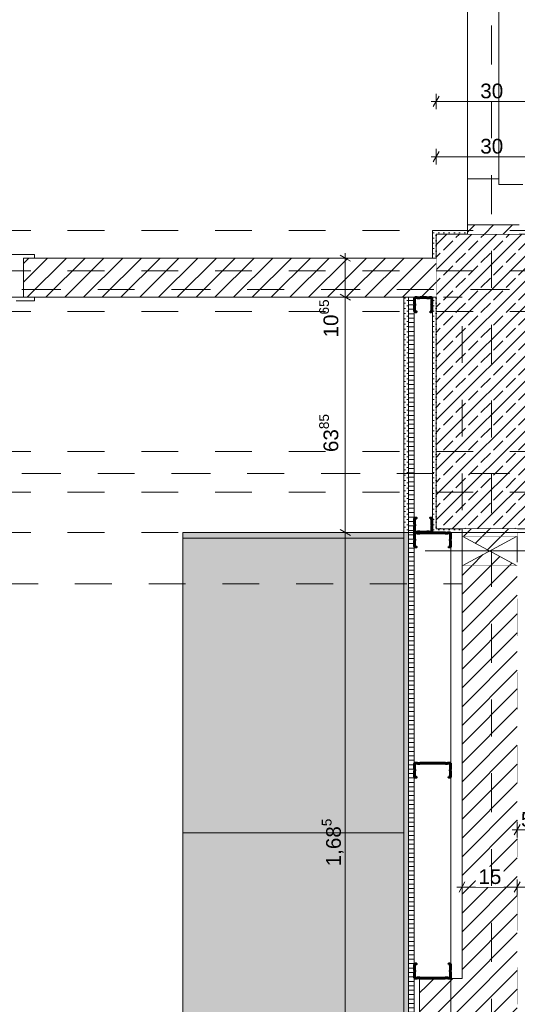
# Model space of a CAD drawing. Header units: metres. Extents: x -3.5 to 65.3, y -10.9 to 16.7.
# Tile 92 of 184: x 38.8 to 40.2, y 3.9 to 6.6. Entities that reach past the tile are written whole.
import ezdxf

# ---------------------------------------------------------------- set-up
doc = ezdxf.new("R2010")
doc.units = ezdxf.units.M
doc.header["$MEASUREMENT"] = 0
for name, pattern in [('Achse', [0.08, 0.04, -0.02, 0, -0.02]), ('Strichlinie doppelt', [0.218722, 0.105833, -0.042333, 0.028222, -0.042333]), ('Strichlinie eng', [0.046, 0.03, -0.016]), ('Untersicht', [0.04, 0.03, -0.01]), ('Wipeout_Contour', [1, 0, -1])]:
    doc.linetypes.add(name, pattern=pattern)
for name, color, linetype in [('102 - Bemaßung_ Beschriftung.Detail_ Ausschnitt', 7, 'Continuous'), ('451 - Universal.Achsen Raster', 7, 'Continuous'), ('605 - Struktur.Wand Innen', 7, 'Continuous'), ('607 - Struktur.Stütze', 7, 'Continuous'), ('608 - Struktur.Träger', 7, 'Continuous'), ('650 - Abdeckung.Fußboden Aufbau', 7, 'Continuous'), ('660 - Unterkonstruktion.Trockenbau', 7, 'Continuous'), ('703 - Einrichtung.Möbel Küche', 7, 'Continuous'), ('Abbruch_605 - Struktur.Wand Innen', 7, 'Continuous'), ('Neubau_605 - Struktur.Wand Innen', 7, 'Continuous'), ('Neubau_606 - Struktur.Wand Innen Ausbau', 7, 'Continuous'), ('Neubau_653 - Abdeckung.TB Verkofferung', 7, 'Continuous')]:
    doc.layers.add(name, color=color, linetype=linetype)
doc.styles.add('ERSTELLTER_STIL_1', font='txt')
doc.linetypes.add('Abbruch 1', pattern='A,0,[1,2022.0244.A_L5A-PL07.11_iB_1.OG Detail - WC ( 2.26 - 2.27 )1.Shx,S=0.000793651,R=0,X=0,Y=0],-0.1,0', length=0.1)
doc.dimstyles.new('ERSTELLTER_STIL__3', dxfattribs={"dimtxt": 0.04, "dimasz": 0.02128, "dimexe": 0.18, "dimexo": 0.0625, "dimgap": 0, "dimtad": 1, "dimtih": 1, "dimtoh": 1, "dimzin": 0, "dimdsep": 46, "dimtxsty": 'ERSTELLTER_STIL_1', "dimblk": 'ARROWHEAD_2', "dimblk1": 'ARROWHEAD_2', "dimblk2": 'ARROWHEAD_2', "dimcen": 0.09, "dimse1": 1, "dimse2": 1, "dimclrd": 7, "dimclre": 7, "dimclrt": 7, "dimazin": 0, "dimtfac": 1, "dimtdec": 4, "dimtmove": 0, "dimatfit": 3, "dimfxl": 1, "dimtolj": 1, "dimtzin": 0, "dimarcsym": 0})
doc.dimstyles.new('ERSTELLTER_STIL__5', dxfattribs={"dimtxt": 0.04, "dimasz": 0.02128, "dimexe": 0.18, "dimexo": 0.0625, "dimgap": 0, "dimtad": 1, "dimtih": 1, "dimtoh": 1, "dimzin": 0, "dimdsep": 46, "dimtxsty": 'ERSTELLTER_STIL_1', "dimblk": 'ARROWHEAD_2', "dimblk1": 'ARROWHEAD_2', "dimblk2": 'ARROWHEAD_2', "dimcen": 0.09, "dimclrd": 7, "dimclre": 7, "dimclrt": 7, "dimazin": 0, "dimtfac": 1, "dimtdec": 4, "dimtmove": 0, "dimatfit": 3, "dimfxl": 1, "dimtolj": 1, "dimtzin": 0, "dimarcsym": 0})
doc.dimstyles.new('ERSTELLTER_STIL__6', dxfattribs={"dimtxt": 0.04, "dimasz": 0.02128, "dimexe": 0.18, "dimexo": 0.0625, "dimgap": 0, "dimtad": 1, "dimzin": 0, "dimdsep": 46, "dimtxsty": 'ERSTELLTER_STIL_1', "dimblk": 'ARROWHEAD_2', "dimblk1": 'ARROWHEAD_2', "dimblk2": 'ARROWHEAD_2', "dimcen": 0.09, "dimclrd": 7, "dimclre": 7, "dimclrt": 7, "dimazin": 0, "dimtfac": 1, "dimtdec": 4, "dimtmove": 0, "dimatfit": 3, "dimfxl": 1, "dimtolj": 1, "dimtzin": 0, "dimarcsym": 0})
pattern_1 = [(45, (0, 0), (-0.0070710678, 0.0070710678), [0, -0.01])]
pattern_2 = [(0, (0, 0), (0, 0.0120000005), [])]
pattern_3 = [(45, (0, 0), (-0.025455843, 0.025455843), [])]

# ---------------------------------------------------------------- blocks, each defined once
blk = doc.blocks.new('*D175')
at = {"layer": '102 - Bemaßung_ Beschriftung.Detail_ Ausschnitt', "color": 7, "linetype": 'Continuous', "lineweight": 5}
for p, q in [((39.98, 6.189), (39.98, 6.231)), ((40.28, 6.189), (40.28, 6.231)), ((39.9663, 6.21), (39.98, 6.21)), ((39.9881, 6.224), (39.9719, 6.196)), ((39.98, 6.21), (40.28, 6.21)), ((40.2881, 6.224), (40.2719, 6.196))]:
    blk.add_line(p, q, dxfattribs=at)
at = {"layer": '102 - Bemaßung_ Beschriftung.Detail_ Ausschnitt', "color": 7, "lineweight": 5, "insert": (40.0996, 6.218), "char_height": 0.04, "attachment_point": 7, "style": 'ERSTELLTER_STIL_1'}
blk.add_mtext('\\A1;{\\pql;\\fArial|b0|i0|c0|p38;30}', dxfattribs=at)
blk = doc.blocks.new('ARROWHEAD_2')
at = {"color": 0, "linetype": 'Continuous', "lineweight": 0}
for p, q in [((0, 0), (-1, 0)), ((-0.38, -0.66), (0.38, 0.66))]:
    blk.add_line(p, q, dxfattribs=at)
blk = doc.blocks.new('*D184')
at = {"layer": '102 - Bemaßung_ Beschriftung.Detail_ Ausschnitt', "color": 7, "linetype": 'Continuous', "lineweight": 5}
for p, q in [((39.9663, 6.36), (39.98, 6.36)), ((39.9881, 6.374), (39.9719, 6.346)), ((39.98, 6.339), (39.98, 6.381)), ((39.98, 6.36), (40.28, 6.36)), ((40.2881, 6.374), (40.2719, 6.346)), ((40.28, 6.339), (40.28, 6.381))]:
    blk.add_line(p, q, dxfattribs=at)
at = {"layer": '102 - Bemaßung_ Beschriftung.Detail_ Ausschnitt', "color": 7, "lineweight": 5, "insert": (40.0996, 6.368), "char_height": 0.04, "attachment_point": 7, "style": 'ERSTELLTER_STIL_1'}
blk.add_mtext('\\A1;{\\pql;\\fArial|b0|i0|c0|p38;30}', dxfattribs=at)
blk = doc.blocks.new('*D319')
at = {"layer": '102 - Bemaßung_ Beschriftung.Detail_ Ausschnitt', "color": 7, "linetype": 'Continuous', "lineweight": 5}
for p, q in [((40.1863, 4.3833), (40.2, 4.3833)), ((40.2081, 4.3973), (40.1919, 4.3693)), ((40.2, 4.3623), (40.2, 4.4043)), ((40.2, 4.3833), (40.25, 4.3833)), ((40.2581, 4.3973), (40.2419, 4.3693)), ((40.25, 4.3623), (40.25, 4.4043))]:
    blk.add_line(p, q, dxfattribs=at)
at = {"layer": '102 - Bemaßung_ Beschriftung.Detail_ Ausschnitt', "color": 7, "lineweight": 5, "insert": (40.2098, 4.3913), "char_height": 0.04, "attachment_point": 7, "style": 'ERSTELLTER_STIL_1'}
blk.add_mtext('\\A1;{\\pql;\\fArial|b0|i0|c0|p38;5}', dxfattribs=at)
blk = doc.blocks.new('*D412')
at = {"layer": '102 - Bemaßung_ Beschriftung.Detail_ Ausschnitt', "color": 7, "linetype": 'Continuous', "lineweight": 5}
for p, q in [((40.29, 5.19), (39.7123, 5.19)), ((39.7193, 5.1981), (39.7473, 5.1819)), ((39.7333, 3.505), (39.7333, 5.19)), ((40.145, 3.505), (39.7123, 3.505)), ((39.7193, 3.5131), (39.7473, 3.4969)), ((39.7333, 3.4913), (39.7333, 3.505))]:
    blk.add_line(p, q, dxfattribs=at)
at = {"layer": '102 - Bemaßung_ Beschriftung.Detail_ Ausschnitt', "color": 7, "lineweight": 5, "insert": (39.733, 4.2843), "char_height": 0.04, "attachment_point": 7, "rotation": 90, "style": 'ERSTELLTER_STIL_1'}
blk.add_mtext('\\A1;{\\pql;\\fArial|b0|i0|c0|p38;1,68\\fArial|b0|i0|c0|p38;\\A1{\\H.66x;\\S5^  ;}}', dxfattribs=at)
blk = doc.blocks.new('*D413')
at = {"layer": '102 - Bemaßung_ Beschriftung.Detail_ Ausschnitt', "color": 7, "linetype": 'Continuous', "lineweight": 5}
for p, q in [((39.7543, 5.8285), (39.7123, 5.8285)), ((39.7193, 5.8366), (39.7473, 5.8204)), ((39.7333, 5.19), (39.7333, 5.8285)), ((40.29, 5.19), (39.7123, 5.19)), ((39.7193, 5.1981), (39.7473, 5.1819))]:
    blk.add_line(p, q, dxfattribs=at)
at = {"layer": '102 - Bemaßung_ Beschriftung.Detail_ Ausschnitt', "color": 7, "lineweight": 5, "char_height": 0.04, "attachment_point": 7, "rotation": 90, "style": 'ERSTELLTER_STIL_1'}
for s, insert in [('\\A1;{\\pql;\\fArial|b0|i0|c0|p38;10\\fArial|b0|i0|c0|p38;\\A1{\\H.66x;\\S65^  ;}}', (39.7259, 5.7196)), ('\\A1;{\\pql;\\fArial|b0|i0|c0|p38;63\\fArial|b0|i0|c0|p38;\\A1{\\H.66x;\\S85^  ;}}', (39.7259, 5.4085))]:
    blk.add_mtext(s, dxfattribs=dict(at, insert=insert))
blk = doc.blocks.new('*D414')
at = {"layer": '102 - Bemaßung_ Beschriftung.Detail_ Ausschnitt', "color": 7, "linetype": 'Continuous', "lineweight": 5}
for p, q in [((39.7543, 5.935), (39.7123, 5.935)), ((39.7473, 5.9269), (39.7193, 5.9431)), ((39.7333, 5.935), (39.7333, 5.9487)), ((39.7333, 5.8285), (39.7333, 5.935)), ((39.7543, 5.8285), (39.7123, 5.8285)), ((39.7193, 5.8366), (39.7473, 5.8204))]:
    blk.add_line(p, q, dxfattribs=at)
blk = doc.blocks.new('*D415')
at = {"layer": '102 - Bemaßung_ Beschriftung.Detail_ Ausschnitt', "color": 7, "linetype": 'Continuous', "lineweight": 5}
for p, q in [((40.0363, 4.2277), (40.05, 4.2277)), ((40.0581, 4.2417), (40.0419, 4.2137)), ((40.05, 4.2067), (40.05, 4.2487)), ((40.05, 4.2277), (40.2, 4.2277)), ((40.2081, 4.2417), (40.1919, 4.2137)), ((40.2, 4.2067), (40.2, 4.2487))]:
    blk.add_line(p, q, dxfattribs=at)
at = {"color": 254, "linetype": 'Wipeout_Contour', "lineweight": 0, "ltscale": 161.41231}
blk.add_wipeout([(40.0871, 4.2282), (40.1629, 4.2282), (40.1629, 4.2832), (40.0871, 4.2832)], dxfattribs=at).dxf.layer = '102 - Bemaßung_ Beschriftung.Detail_ Ausschnitt'
at = {"layer": '102 - Bemaßung_ Beschriftung.Detail_ Ausschnitt', "color": 7, "lineweight": 5, "insert": (40.0946, 4.2357), "char_height": 0.04, "attachment_point": 7, "style": 'ERSTELLTER_STIL_1'}
blk.add_mtext('\\A1;{\\pql;\\fArial|b0|i0|c0|p38;15}', dxfattribs=at)
blk = doc.blocks.new('*D416')
at = {"layer": '102 - Bemaßung_ Beschriftung.Detail_ Ausschnitt', "color": 7, "linetype": 'Continuous', "lineweight": 5}
for p, q in [((40.2081, 4.2417), (40.1919, 4.2137)), ((40.2, 4.2067), (40.2, 4.2487)), ((40.2, 4.2277), (43.745, 4.2277)), ((43.7369, 4.2137), (43.7531, 4.2417)), ((43.745, 3.65), (43.745, 4.2487)), ((43.745, 4.2277), (43.7587, 4.2277))]:
    blk.add_line(p, q, dxfattribs=at)
at = {"color": 254, "linetype": 'Wipeout_Contour', "lineweight": 0, "ltscale": 168.762203}
blk.add_wipeout([(41.9018, 4.2282), (42.0432, 4.2282), (42.0432, 4.2832), (41.9018, 4.2832)], dxfattribs=at).dxf.layer = '102 - Bemaßung_ Beschriftung.Detail_ Ausschnitt'
at = {"layer": '102 - Bemaßung_ Beschriftung.Detail_ Ausschnitt', "color": 7, "lineweight": 5, "insert": (41.9093, 4.228), "char_height": 0.04, "attachment_point": 7, "style": 'ERSTELLTER_STIL_1'}
blk.add_mtext('\\A1;{\\pql;\\fArial|b0|i0|c0|p38;3,54\\fArial|b0|i0|c0|p38;\\A1{\\H.66x;\\S5^  ;}}', dxfattribs=at)

msp = doc.modelspace()

# ---------------------------------------------------------------- hatches: boundary and pattern name
at = {"layer": '607 - Struktur.Stütze', "linetype": 'Continuous', "lineweight": 0, "true_color": 0x000000}
h = msp.add_hatch(dxfattribs=at)
h.set_pattern_fill('Gips_0001', color=18, style=0, pattern_type=2)
h.set_pattern_definition(pattern_1)
h.paths.add_polyline_path([(40.065, 6.01), (39.97, 6.01), (39.97, 5.935), (39.98, 5.935), (39.98, 6), (40.065, 6)])
h = msp.add_hatch(dxfattribs=at)
h.set_pattern_fill('Beton__Stahlbeton_0001', color=18, style=0, pattern_type=2)
h.set_pattern_definition([(45, (0, 0), (-0.033941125, 0.033941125), []), (45, (-0.01697, 0.01697), (-0.033941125, 0.033941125), [0.036, -0.012])])
h.paths.add_polyline_path([(39.98, 5.2), (40.28, 5.2), (40.28, 6), (39.98, 6)])
h = msp.add_hatch(dxfattribs=at)
h.set_pattern_fill('Gips_0001', color=18, style=0, pattern_type=2)
h.set_pattern_definition(pattern_1)
h.paths.add_polyline_path([(39.98, 5.8285), (39.97, 5.8285), (39.97, 5.19), (40.05, 5.19), (40.05, 5.2), (39.98, 5.2)])
at = {"layer": '703 - Einrichtung.Möbel Küche', "linetype": 'Continuous', "lineweight": 0, "true_color": 0xffffff}
msp.add_hatch(color=7, dxfattribs=at).paths.add_polyline_path([(39.2925, 0.76), (39.8925, 0.76), (39.8925, 5.19), (39.2925, 5.19)])
at = {"layer": 'Abbruch_605 - Struktur.Wand Innen', "linetype": 'Continuous', "lineweight": 0, "true_color": 0x000000}
h = msp.add_hatch(dxfattribs=at)
h.set_pattern_fill('MW_Ziegel_0001', color=18, style=0, pattern_type=2)
h.set_pattern_definition(pattern_3)
h.paths.add_polyline_path([(40.05, 5.18), (40.125, 5.14), (40.2, 5.18)])
h = msp.add_hatch(dxfattribs=at)
h.set_pattern_fill('MW_Ziegel_0001', color=18, style=0, pattern_type=2)
h.set_pattern_definition(pattern_3)
h.paths.add_polyline_path([(40.05, 5.1), (40.2, 5.1), (40.125, 5.14)])
at = {"layer": 'Neubau_606 - Struktur.Wand Innen Ausbau', "linetype": 'Continuous', "lineweight": 0, "true_color": 0x000000}
h = msp.add_hatch(dxfattribs=at)
h.set_pattern_fill('Gips_0001', color=18, style=0, pattern_type=2)
h.set_pattern_definition(pattern_1)
h.paths.add_polyline_path([(39.8925, 5.8285), (39.8925, 5.19), (39.905, 5.19), (39.905, 5.8285)])
h = msp.add_hatch(dxfattribs=at)
h.set_pattern_fill('Holz__Sperrholz_1_0001', color=18, style=0, pattern_type=2)
h.set_pattern_definition(pattern_2)
h.paths.add_polyline_path([(39.905, 5.8285), (39.905, 5.19), (39.92, 5.19), (39.92, 5.8285)])
h = msp.add_hatch(dxfattribs=at)
h.set_pattern_fill('Gips_0001', color=18, style=0, pattern_type=2)
h.set_pattern_definition(pattern_1)
h.paths.add_polyline_path([(39.8925, 5.19), (39.8925, 0.71), (39.905, 0.71), (39.905, 5.19)])
h = msp.add_hatch(dxfattribs=at)
h.set_pattern_fill('Holz__Sperrholz_1_0001', color=18, style=0, pattern_type=2)
h.set_pattern_definition(pattern_2)
h.paths.add_polyline_path([(39.905, 5.19), (39.905, 0.71), (39.92, 0.71), (39.92, 5.19)])

# ---------------------------------------------------------------- linework, layer by layer
at = {"layer": '451 - Universal.Achsen Raster', "color": 160, "linetype": 'Strichlinie doppelt', "lineweight": 9, "true_color": 0x3232ff}
msp.add_line((64.935, 5.35), (-3.175, 5.35), dxfattribs=at)
at = {"layer": '605 - Struktur.Wand Innen', "color": 7, "linetype": 'Continuous', "lineweight": 13}
for p, q in [((40.15, 6.135), (40.15, 7.08)), ((40.065, 6.15), (40.15, 6.15)), ((40.15, 6.15), (40.15, 6.135)), ((40.15, 6.135), (40.205, 6.135)), ((40.215, 6.135), (40.15, 6.135))]:
    msp.add_line(p, q, dxfattribs=at)
at = {"layer": '607 - Struktur.Stütze', "color": 7, "linetype": 'Continuous', "lineweight": 5, "flags": 128}
for points in [[(40.065, 6.01), (39.97, 6.01), (39.97, 5.935)], [(39.97, 5.8285), (39.97, 5.19), (40.05, 5.19)]]:
    msp.add_lwpolyline(points, dxfattribs=at)
at = {"layer": '607 - Struktur.Stütze', "color": 7, "linetype": 'Continuous', "lineweight": 13, "flags": 128}
msp.add_lwpolyline([(39.98, 5.2), (40.28, 5.2), (40.28, 6), (39.98, 6)], close=True, dxfattribs=at)
at = {"layer": '608 - Struktur.Träger', "color": 7, "linetype": 'Untersicht', "lineweight": 13}
for p, q in [((0.38, 5.79), (61.88, 5.79)), ((0.38, 5.41), (61.88, 5.41))]:
    msp.add_line(p, q, dxfattribs=at)
at = {"layer": '608 - Struktur.Träger', "color": 7, "linetype": 'Achse', "lineweight": 9}
msp.add_line((0.38, 5.3), (61.88, 5.3), dxfattribs=at)
at = {"layer": '650 - Abdeckung.Fußboden Aufbau', "color": 7, "linetype": 'Continuous', "lineweight": 13, "flags": 128}
for points in [[(38.86, 5.8285), (38.86, 5.935), (39.97, 5.935), (39.97, 6.01), (40.29, 6.01), (40.29, 5.925), (41.115, 5.925), (41.115, 5.76), (42, 5.76), (42, 5.925), (42.325, 5.925), (42.325, 5.76), (43.21, 5.76), (43.21, 5.925), (45.885, 5.925), (45.885, 5.76), (46.77, 5.76), (46.77, 5.925), (47.17, 5.925), (47.17, 6.01), (47.49, 6.01), (47.49, 5.925), (51.89, 5.925)], [(36.6, 0.71), (36.69, 0.71), (36.69, 0.255), (39.8925, 0.255), (39.8925, 5.8285), (38.86, 5.8285)]]:
    msp.add_lwpolyline(points, dxfattribs=at)
at = {"layer": '650 - Abdeckung.Fußboden Aufbau', "color": 7, "linetype": 'Strichlinie eng', "lineweight": 13, "flags": 128}
msp.add_lwpolyline([(38.86, 5.8285), (37.85, 5.8285)], dxfattribs=at)
at = {"layer": '660 - Unterkonstruktion.Trockenbau', "color": 7, "linetype": 'Continuous', "lineweight": 50, "flags": 128}
for points in [[(39.9634, 5.2282), (39.9634, 5.23), (39.9674, 5.23, -0.414214), (39.9694, 5.228), (39.9694, 5.2119, -0.267949), (39.9684, 5.2102, 0.57735), (39.9684, 5.2098, -0.267949), (39.9694, 5.208), (39.9694, 5.192, -0.414214), (39.9674, 5.19), (39.9619, 5.19, -0.250492), (39.9602, 5.1909, 0.250492), (39.96, 5.191), (39.9558, 5.191, 0.250492), (39.9556, 5.1909, -0.250492), (39.9539, 5.19), (39.9361, 5.19, -0.250492), (39.9344, 5.1909, 0.250492), (39.9342, 5.191), (39.93, 5.191, 0.250492), (39.9298, 5.1909, -0.250492), (39.9281, 5.19), (39.9226, 5.19, -0.414214), (39.9206, 5.192), (39.9206, 5.208, -0.267949), (39.9216, 5.2098, 0.57735), (39.9216, 5.2102, -0.267949), (39.9206, 5.2119), (39.9206, 5.228, -0.414214), (39.9226, 5.23), (39.9266, 5.23), (39.9266, 5.2282), (39.9226, 5.2282, 0.414214), (39.9223, 5.228), (39.9223, 5.2119, 0.267949), (39.9225, 5.2117, -0.57735), (39.9225, 5.2083, 0.267949), (39.9223, 5.208), (39.9223, 5.192, 0.414214), (39.9226, 5.1917), (39.9281, 5.1917, 0.250492), (39.9283, 5.1918, -0.250492), (39.93, 5.1927), (39.9342, 5.1927, -0.250492), (39.9359, 5.1918, 0.250492), (39.9361, 5.1917), (39.9539, 5.1917, 0.250492), (39.9541, 5.1918, -0.250492), (39.9558, 5.1927), (39.96, 5.1927, -0.250492), (39.9617, 5.1918, 0.250492), (39.9619, 5.1917), (39.9674, 5.1917, 0.414214), (39.9676, 5.192), (39.9676, 5.208, 0.267949), (39.9675, 5.2083, -0.57735), (39.9675, 5.2117, 0.267949), (39.9676, 5.2119), (39.9676, 5.228, 0.414214), (39.9674, 5.2282)], [(40.0134, 5.1517), (40.0134, 5.15), (40.0174, 5.15, 0.414214), (40.0194, 5.152), (40.0194, 5.168, 0.267949), (40.0184, 5.1698, -0.57735), (40.0184, 5.1702, 0.267949), (40.0194, 5.1719), (40.0194, 5.188, 0.414214), (40.0174, 5.19), (40.0119, 5.19, 0.250492), (40.0102, 5.1891, -0.250492), (40.01, 5.189), (40.0058, 5.189, -0.250492), (40.0056, 5.1891, 0.250492), (40.0039, 5.19), (39.9361, 5.19, 0.250492), (39.9344, 5.1891, -0.250492), (39.9342, 5.189), (39.93, 5.189, -0.250492), (39.9298, 5.1891, 0.250492), (39.9281, 5.19), (39.9226, 5.19, 0.414214), (39.9206, 5.188), (39.9206, 5.1719, 0.267949), (39.9216, 5.1702, -0.57735), (39.9216, 5.1698, 0.267949), (39.9206, 5.168), (39.9206, 5.152, 0.414214), (39.9226, 5.15), (39.9266, 5.15), (39.9266, 5.1517), (39.9226, 5.1517, -0.414214), (39.9223, 5.152), (39.9223, 5.168, -0.267949), (39.9225, 5.1683, 0.57735), (39.9225, 5.1717, -0.267949), (39.9223, 5.1719), (39.9223, 5.188, -0.414214), (39.9226, 5.1882), (39.9281, 5.1882, -0.250492), (39.9283, 5.1881, 0.250492), (39.93, 5.1872), (39.9342, 5.1872, 0.250492), (39.9359, 5.1881, -0.250492), (39.9361, 5.1882), (40.0039, 5.1882, -0.250492), (40.0041, 5.1881, 0.250492), (40.0058, 5.1872), (40.01, 5.1872, 0.250492), (40.0117, 5.1881, -0.250492), (40.0119, 5.1882), (40.0174, 5.1882, -0.414214), (40.0176, 5.188), (40.0176, 5.1719, -0.267949), (40.0175, 5.1717, 0.57735), (40.0175, 5.1683, -0.267949), (40.0176, 5.168), (40.0176, 5.152, -0.414214), (40.0174, 5.1517)], [(40.0134, 4.5267), (40.0134, 4.525), (40.0174, 4.525, 0.414214), (40.0194, 4.527), (40.0194, 4.543, 0.267949), (40.0184, 4.5448, -0.57735), (40.0184, 4.5452, 0.267949), (40.0194, 4.5469), (40.0194, 4.563, 0.414214), (40.0174, 4.565), (40.0119, 4.565, 0.250492), (40.0102, 4.5641, -0.250492), (40.01, 4.564), (40.0058, 4.564, -0.250492), (40.0056, 4.5641, 0.250492), (40.0039, 4.565), (39.9361, 4.565, 0.250492), (39.9344, 4.5641, -0.250492), (39.9342, 4.564), (39.93, 4.564, -0.250492), (39.9298, 4.5641, 0.250492), (39.9281, 4.565), (39.9226, 4.565, 0.414214), (39.9206, 4.563), (39.9206, 4.5469, 0.267949), (39.9216, 4.5452, -0.57735), (39.9216, 4.5448, 0.267949), (39.9206, 4.543), (39.9206, 4.527, 0.414214), (39.9226, 4.525), (39.9266, 4.525), (39.9266, 4.5267), (39.9226, 4.5267, -0.414214), (39.9223, 4.527), (39.9223, 4.543, -0.267949), (39.9225, 4.5433, 0.57735), (39.9225, 4.5467, -0.267949), (39.9223, 4.5469), (39.9223, 4.563, -0.414214), (39.9226, 4.5632), (39.9281, 4.5632, -0.250492), (39.9283, 4.5631, 0.250492), (39.93, 4.5622), (39.9342, 4.5622, 0.250492), (39.9359, 4.5631, -0.250492), (39.9361, 4.5632), (40.0039, 4.5632, -0.250492), (40.0041, 4.5631, 0.250492), (40.0058, 4.5622), (40.01, 4.5622, 0.250492), (40.0117, 4.5631, -0.250492), (40.0119, 4.5632), (40.0174, 4.5632, -0.414214), (40.0176, 4.563), (40.0176, 4.5469, -0.267949), (40.0175, 4.5467, 0.57735), (40.0175, 4.5433, -0.267949), (40.0176, 4.543), (40.0176, 4.527, -0.414214), (40.0174, 4.5267)], [(40.0134, 4.0183), (40.0134, 4.02), (40.0174, 4.02, -0.414214), (40.0194, 4.018), (40.0194, 4.0019, -0.267949), (40.0184, 4.0002, 0.57735), (40.0184, 3.9998, -0.267949), (40.0194, 3.9981), (40.0194, 3.982, -0.414214), (40.0174, 3.98), (40.0119, 3.98, -0.250492), (40.0102, 3.9809, 0.250492), (40.01, 3.981), (40.0058, 3.981, 0.250492), (40.0056, 3.9809, -0.250492), (40.0039, 3.98), (39.9361, 3.98, -0.250492), (39.9344, 3.9809, 0.250492), (39.9342, 3.981), (39.93, 3.981, 0.250492), (39.9298, 3.9809, -0.250492), (39.9281, 3.98), (39.9226, 3.98, -0.414214), (39.9206, 3.982), (39.9206, 3.9981, -0.267949), (39.9216, 3.9998, 0.57735), (39.9216, 4.0002, -0.267949), (39.9206, 4.0019), (39.9206, 4.018, -0.414214), (39.9226, 4.02), (39.9266, 4.02), (39.9266, 4.0183), (39.9226, 4.0183, 0.414214), (39.9223, 4.018), (39.9223, 4.0019, 0.267949), (39.9225, 4.0017, -0.57735), (39.9225, 3.9983, 0.267949), (39.9223, 3.9981), (39.9223, 3.982, 0.414214), (39.9226, 3.9818), (39.9281, 3.9818, 0.250492), (39.9283, 3.9819, -0.250492), (39.93, 3.9828), (39.9342, 3.9828, -0.250492), (39.9359, 3.9819, 0.250492), (39.9361, 3.9818), (40.0039, 3.9818, 0.250492), (40.0041, 3.9819, -0.250492), (40.0058, 3.9828), (40.01, 3.9828, -0.250492), (40.0117, 3.9819, 0.250492), (40.0119, 3.9818), (40.0174, 3.9818, 0.414214), (40.0176, 3.982), (40.0176, 3.9981, 0.267949), (40.0175, 3.9983, -0.57735), (40.0175, 4.0017, 0.267949), (40.0176, 4.0019), (40.0176, 4.018, 0.414214), (40.0174, 4.0183)]]:
    msp.add_lwpolyline(points, format="xyb", close=True, dxfattribs=at)
at = {"layer": '703 - Einrichtung.Möbel Küche', "color": 7, "linetype": 'Continuous', "lineweight": 5}
for p, q in [((39.2925, 5.175), (39.8925, 5.175)), ((39.2925, 4.375), (39.8925, 4.375))]:
    msp.add_line(p, q, dxfattribs=at)
at = {"layer": '703 - Einrichtung.Möbel Küche', "color": 7, "linetype": 'Continuous', "lineweight": 9, "flags": 128}
msp.add_lwpolyline([(39.2925, 0.76), (39.2925, 5.19), (39.8925, 5.19), (39.8925, 0.76)], close=True, dxfattribs=at)
at = {"layer": 'Abbruch_605 - Struktur.Wand Innen', "color": 7, "linetype": 'Abbruch 1', "lineweight": 18}
for p, q in [((40.2, 5.18), (40.05, 5.18)), ((40.05, 5.1), (40.2, 5.1))]:
    msp.add_line(p, q, dxfattribs=at)
at = {"layer": 'Abbruch_605 - Struktur.Wand Innen', "color": 160, "linetype": 'Abbruch 1', "lineweight": 5, "true_color": 0x3232ff}
msp.add_line((39.95, 5.14), (40.3, 5.14), dxfattribs=at)
msp.add_line((39.95, 5.14), (40.3, 5.14), dxfattribs=at)
at = {"layer": 'Abbruch_605 - Struktur.Wand Innen', "color": 7, "linetype": 'Abbruch 1', "lineweight": 18, "flags": 128}
msp.add_lwpolyline([(40.05, 5.18), (40.05, 5.1)], dxfattribs=at)
at = {"layer": 'Neubau_605 - Struktur.Wand Innen', "color": 1, "linetype": 'Continuous', "lineweight": 9}
for p, q in [((40.05, 5.1), (40.2, 5.18)), ((40.05, 5.18), (40.2, 5.1))]:
    msp.add_line(p, q, dxfattribs=at)
at = {"layer": 'Neubau_605 - Struktur.Wand Innen', "color": 1, "linetype": 'Continuous', "lineweight": 18, "flags": 128}
msp.add_lwpolyline([(39.935, 3.98), (39.935, 3.865)], dxfattribs=at)
at = {"layer": 'Neubau_606 - Struktur.Wand Innen Ausbau', "color": 1, "linetype": 'Continuous', "lineweight": 9}
for p, q in [((39.905, 5.8285), (39.905, 5.19)), ((39.905, 5.19), (39.905, 0.71))]:
    msp.add_line(p, q, dxfattribs=at)
at = {"layer": 'Neubau_606 - Struktur.Wand Innen Ausbau', "color": 1, "linetype": 'Continuous', "lineweight": 13}
for p, q in [((39.92, 5.8285), (39.92, 5.19)), ((39.92, 5.19), (39.92, 0.71))]:
    msp.add_line(p, q, dxfattribs=at)
at = {"layer": 'Neubau_606 - Struktur.Wand Innen Ausbau', "color": 1, "linetype": 'Continuous', "lineweight": 13, "flags": 128}
for points in [[(39.8925, 5.8285), (39.8925, 5.19)], [(39.97, 5.8285), (39.8925, 5.8285)], [(39.97, 5.19), (39.97, 5.8285)], [(39.8925, 5.19), (39.8925, 0.71)], [(40.02, 0.71), (40.02, 5.19)]]:
    msp.add_lwpolyline(points, dxfattribs=at)
at = {"layer": 'Neubau_653 - Abdeckung.TB Verkofferung', "color": 1, "linetype": 'Untersicht', "lineweight": 9}
for p, q in [((36.6, 5.8285), (40.05, 5.8285)), ((40.05, 5.0505), (40.05, 5.8285)), ((40.2, 0.71), (40.2, 5.19)), ((40.45, 5.19), (40.2, 5.19)), ((36.6, 5.0505), (40.05, 5.0505))]:
    msp.add_line(p, q, dxfattribs=at)

# ---------------------------------------------------------------- next in the draw order: wipeouts: each hides what was drawn before it
at = {"color": 254, "linetype": 'Wipeout_Contour', "lineweight": 0, "ltscale": 162.343062}
msp.add_wipeout([(40.065, 6), (40.205, 6), (40.205, 6.025), (40.065, 6.025)], dxfattribs=at).dxf.layer = '605 - Struktur.Wand Innen'
at = {"color": 254, "linetype": 'Wipeout_Contour', "lineweight": 0, "ltscale": 159.434054}
msp.add_wipeout([(38.86, 5.8285), (39.98, 5.8285), (39.98, 5.935), (38.86, 5.935)], dxfattribs=at).dxf.layer = '605 - Struktur.Wand Innen'
at = {"color": 254, "linetype": 'Wipeout_Contour', "lineweight": 0, "ltscale": 161.848865}
msp.add_wipeout([(40.2, 5.2), (40.05, 5.2), (40.05, 5.18), (40.2, 5.18)], dxfattribs=at).dxf.layer = '605 - Struktur.Wand Innen'
at = {"color": 254, "linetype": 'Wipeout_Contour', "lineweight": 0, "ltscale": 161.525663}
msp.add_wipeout([(40.2, 5.1), (40.05, 5.1), (40.05, 3.865), (40.2, 3.865)], dxfattribs=at).dxf.layer = '605 - Struktur.Wand Innen'

# ---------------------------------------------------------------- next in the draw order: hatches: boundary and pattern name
at = {"layer": '605 - Struktur.Wand Innen', "linetype": 'Continuous', "lineweight": 0, "true_color": 0x000000}
h = msp.add_hatch(dxfattribs=at)
h.set_pattern_fill('MW_Ziegel_0001', color=18, style=0, pattern_type=2)
h.set_pattern_definition(pattern_3)
h.paths.add_polyline_path([(40.065, 6), (40.205, 6), (40.205, 6.025), (40.065, 6.025)])
h = msp.add_hatch(dxfattribs=at)
h.set_pattern_fill('MW_Ziegel_0001', color=18, style=0, pattern_type=2)
h.set_pattern_definition(pattern_3)
h.paths.add_polyline_path([(38.86, 5.8285), (39.98, 5.8285), (39.98, 5.935), (38.86, 5.935)])
h = msp.add_hatch(dxfattribs=at)
h.set_pattern_fill('MW_Ziegel_0001', color=18, style=0, pattern_type=2)
h.set_pattern_definition(pattern_3)
h.paths.add_polyline_path([(40.2, 5.2), (40.05, 5.2), (40.05, 5.18), (40.2, 5.18)])
h = msp.add_hatch(dxfattribs=at)
h.set_pattern_fill('MW_Ziegel_0001', color=18, style=0, pattern_type=2)
h.set_pattern_definition(pattern_3)
h.paths.add_polyline_path([(40.2, 5.1), (40.05, 5.1), (40.05, 3.865), (40.2, 3.865)])
at = {"layer": 'Neubau_605 - Struktur.Wand Innen', "linetype": 'Continuous', "lineweight": 0, "true_color": 0x000000}
h = msp.add_hatch(dxfattribs=at)
h.set_pattern_fill('MW_Ziegel_0001', color=18, style=0, pattern_type=2)
h.set_pattern_definition(pattern_3)
h.paths.add_polyline_path([(39.935, 3.865), (40.05, 3.865), (39.935, 3.98)])
h = msp.add_hatch(dxfattribs=at)
h.set_pattern_fill('MW_Ziegel_0001', color=18, style=0, pattern_type=2)
h.set_pattern_definition(pattern_3)
h.paths.add_polyline_path([(39.935, 3.98), (40.05, 3.865), (40.05, 3.98)])

# ---------------------------------------------------------------- next in the draw order: linework, layer by layer
at = {"layer": '451 - Universal.Achsen Raster', "color": 160, "linetype": 'Strichlinie doppelt', "lineweight": 9, "true_color": 0x3232ff}
msp.add_line((64.935, 5.85), (-3.175, 5.85), dxfattribs=at)
at = {"layer": '605 - Struktur.Wand Innen', "color": 7, "linetype": 'Continuous', "lineweight": 9}
msp.add_line((40.065, 6.025), (40.065, 8.075), dxfattribs=at)
at = {"layer": '605 - Struktur.Wand Innen', "color": 7, "linetype": 'Continuous', "lineweight": 13}
for p, q in [((40.065, 6.025), (40.065, 6.15)), ((40.205, 6.025), (40.065, 6.025))]:
    msp.add_line(p, q, dxfattribs=at)
at = {"layer": '605 - Struktur.Wand Innen', "color": 7, "linetype": 'Continuous', "lineweight": 18}
for p, q in [((40.205, 6.025), (40.065, 6.025)), ((40.205, 6.025), (40.065, 6.025)), ((40.205, 6.025), (40.065, 6.025)), ((38.86, 5.8285), (38.86, 5.935)), ((38.86, 5.8285), (38.86, 5.935)), ((38.86, 5.8285), (38.86, 5.935))]:
    msp.add_line(p, q, dxfattribs=at)
at = {"layer": '605 - Struktur.Wand Innen', "color": 1, "linetype": 'Continuous', "lineweight": 13}
for p, q in [((38.89, 5.945), (38.83, 5.945)), ((38.86, 5.8285), (38.86, 5.935)), ((38.86, 5.935), (38.89, 5.935)), ((38.89, 5.935), (38.89, 5.945)), ((38.89, 5.8285), (38.86, 5.8285)), ((38.89, 5.8185), (38.89, 5.8285)), ((38.84, 5.8185), (38.89, 5.8185))]:
    msp.add_line(p, q, dxfattribs=at)
at = {"layer": '605 - Struktur.Wand Innen', "color": 7, "linetype": 'Continuous', "lineweight": 18, "flags": 128}
for points in [[(40.065, 6.025), (40.065, 6)], [(39.9811, 5.935), (38.86, 5.935)], [(38.86, 5.8285), (39.98, 5.8285)], [(40.05, 5.2), (40.05, 5.18)], [(40.05, 5.1), (40.05, 3.98)]]:
    msp.add_lwpolyline(points, dxfattribs=at)
at = {"layer": '608 - Struktur.Träger', "color": 7, "linetype": 'Untersicht', "lineweight": 13}
for p, q in [((0.38, 6.01), (61.88, 6.01)), ((0.38, 5.19), (61.88, 5.19))]:
    msp.add_line(p, q, dxfattribs=at)
at = {"layer": '608 - Struktur.Träger', "color": 7, "linetype": 'Achse', "lineweight": 9}
msp.add_line((0.38, 5.9), (61.88, 5.9), dxfattribs=at)
at = {"layer": '660 - Unterkonstruktion.Trockenbau', "color": 7, "linetype": 'Continuous', "lineweight": 50, "flags": 128}
msp.add_lwpolyline([(39.9634, 5.7903), (39.9634, 5.7885), (39.9674, 5.7885, 0.414214), (39.9694, 5.7905), (39.9694, 5.8066, 0.267949), (39.9684, 5.8083, -0.57735), (39.9684, 5.8087, 0.267949), (39.9694, 5.8104), (39.9694, 5.8265, 0.414214), (39.9674, 5.8285), (39.9619, 5.8285, 0.250492), (39.9602, 5.8276, -0.250492), (39.96, 5.8275), (39.9558, 5.8275, -0.250492), (39.9556, 5.8276, 0.250492), (39.9539, 5.8285), (39.9361, 5.8285, 0.250492), (39.9344, 5.8276, -0.250492), (39.9342, 5.8275), (39.93, 5.8275, -0.250492), (39.9298, 5.8276, 0.250492), (39.9281, 5.8285), (39.9226, 5.8285, 0.414214), (39.9206, 5.8265), (39.9206, 5.8104, 0.267949), (39.9216, 5.8087, -0.57735), (39.9216, 5.8083, 0.267949), (39.9206, 5.8066), (39.9206, 5.7905, 0.414214), (39.9226, 5.7885), (39.9266, 5.7885), (39.9266, 5.7903), (39.9226, 5.7903, -0.414214), (39.9223, 5.7905), (39.9223, 5.8066, -0.267949), (39.9225, 5.8068, 0.57735), (39.9225, 5.8102, -0.267949), (39.9223, 5.8104), (39.9223, 5.8265, -0.414214), (39.9226, 5.8268), (39.9281, 5.8268, -0.250492), (39.9283, 5.8266, 0.250492), (39.93, 5.8258), (39.9342, 5.8258, 0.250492), (39.9359, 5.8266, -0.250492), (39.9361, 5.8268), (39.9539, 5.8268, -0.250492), (39.9541, 5.8266, 0.250492), (39.9558, 5.8258), (39.96, 5.8258, 0.250492), (39.9617, 5.8266, -0.250492), (39.9619, 5.8268), (39.9674, 5.8268, -0.414214), (39.9676, 5.8265), (39.9676, 5.8104, -0.267949), (39.9675, 5.8102, 0.57735), (39.9675, 5.8068, -0.267949), (39.9676, 5.8066), (39.9676, 5.7905, -0.414214), (39.9674, 5.7903)], format="xyb", close=True, dxfattribs=at)
at = {"layer": 'Neubau_605 - Struktur.Wand Innen', "color": 1, "linetype": 'Continuous', "lineweight": 18, "flags": 128}
msp.add_lwpolyline([(40.05, 3.98), (39.935, 3.98)], dxfattribs=at)

# ---------------------------------------------------------------- next in the draw order: dimensions: what is measured, and where the dimension line sits
at = {"layer": '102 - Bemaßung_ Beschriftung.Detail_ Ausschnitt', "color": 7, "linetype": 'Continuous', "lineweight": 5}
for base, p1, p2, picture, middle in [((40.28, 6.36), (39.98, 6), (40.28, 6), '*D184', (40.1301, 6.388)), ((40.28, 6.21), (39.98, 6), (40.28, 6), '*D175', (40.1301, 6.238)), ((40.25, 4.3833), (40.2, 3.935), (40.25, 4.615), '*D319', (40.2251, 4.4113))]:
    dim = msp.add_linear_dim(base=base, p1=p1, p2=p2, dimstyle='ERSTELLTER_STIL__3', dxfattribs=at)
    dim.commit()
    dim.dimension.update_dxf_attribs({"geometry": picture, "text_midpoint": middle, "dimtype": 160})
for base, p1, p2, picture, middle in [((39.7333, 5.935), (38.2905, 5.8285), (38.2905, 5.935), '*D414', (39.7053, 5.8194)), ((39.7333, 5.8285), (40.29, 5.19), (38.2905, 5.8285), '*D413', (39.7053, 5.5082)), ((39.73326, 5.18998), (40.14497, 3.505), (40.28999, 5.18998), '*D412', (39.70526, 4.39024))]:
    dim = msp.add_linear_dim(base=base, p1=p1, p2=p2, angle=90, dimstyle='ERSTELLTER_STIL__6', dxfattribs=at)
    dim.commit()
    dim.dimension.update_dxf_attribs({"geometry": picture, "text_midpoint": middle, "dimtype": 160, "text_rotation": 90})

# ---------------------------------------------------------------- next in the draw order: dimensions: what is measured, and where the dimension line sits
dim = msp.add_linear_dim(base=(40.2, 4.2277), p1=(40.05, 4.5325), p2=(40.2, 4.5325), dimstyle='ERSTELLTER_STIL__5', dxfattribs=at)
dim.commit()
dim.dimension.update_dxf_attribs({"geometry": '*D415', "text_midpoint": (40.1251, 4.2557), "dimtype": 160})

# ---------------------------------------------------------------- next in the draw order: linework, layer by layer
at = {"layer": '451 - Universal.Achsen Raster', "color": 160, "linetype": 'Strichlinie doppelt', "lineweight": 9, "true_color": 0x3232ff}
msp.add_line((40.13, -10.585), (40.13, 16.355), dxfattribs=at)

# ---------------------------------------------------------------- next in the draw order: dimensions: what is measured, and where the dimension line sits
at = {"layer": '102 - Bemaßung_ Beschriftung.Detail_ Ausschnitt', "color": 7, "linetype": 'Continuous', "lineweight": 5}
dim = msp.add_linear_dim(base=(43.74499, 4.22774), p1=(40.2, 4.53249), p2=(43.74499, 3.64998), dimstyle='ERSTELLTER_STIL__5', dxfattribs=at)
dim.commit()
dim.dimension.update_dxf_attribs({"geometry": '*D416', "text_midpoint": (42.01524, 4.25574), "dimtype": 160})

doc.saveas('drawing.dxf')
